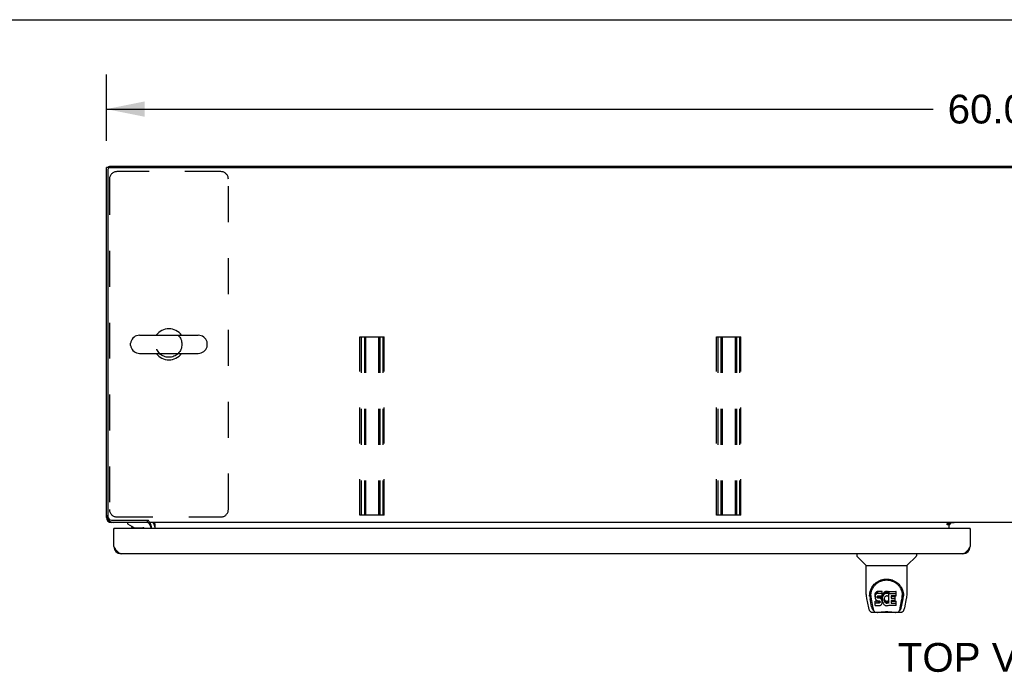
# Model space of a CAD drawing. Header units: inches. Extents: x 0 to 220, y 0 to 142.
# Tile 13 of 21: x 37 to 70, y 120 to 142. Entities that reach past the tile are written whole.
import ezdxf

# ---------------------------------------------------------------- set-up
doc = ezdxf.new("R2010")
doc.units = ezdxf.units.IN
doc.header["$LTSCALE"] = 12.090517
doc.header["$MEASUREMENT"] = 0
doc.linetypes.add('HIDDEN', pattern=[0.2, 0.1, -0.1])
doc.layers.get('0').update_dxf_attribs({"linetype": 'CONTINUOUS'})
for name, color, linetype in [('02___PRT_ALL_AXES', 7, 'CONTINUOUS'), ('DEFAULT_2', 8, 'HIDDEN'), ('DIMENSIONS', 7, 'CONTINUOUS')]:
    doc.layers.add(name, color=color, linetype=linetype)
doc.styles.get("Standard").update_dxf_attribs({"font": 'arial.ttf'})
doc.dimstyles.new('DIMSTYLE_1', dxfattribs={"dimtxt": 0.969828, "dimasz": 1.293103, "dimexe": 0.09, "dimexo": 0.07, "dimgap": 0.0375, "dimtad": 0, "dimtih": 1, "dimtoh": 1, "dimzin": 4, "dimdsep": 46, "dimtxsty": 'Standard', "dimblk": '_FILLED', "dimblk1": '_FILLED', "dimblk2": '_FILLED', "dimcen": 0.09, "dimazin": 1, "dimtfac": 1, "dimtofl": 0, "dimtmove": 0, "dimatfit": 3, "dimldrblk": '_FILLED', "dimfxl": 1, "dimtolj": 1, "dimtzin": 4, "dimarcsym": 0})

# ---------------------------------------------------------------- blocks, each defined once
blk = doc.blocks.new('_FILLED')
at = {"color": 0, "linetype": 'ByBlock'}
blk.add_solid([(0, 0), (-1, 0.2), (-1, -0.2)], dxfattribs=at)
blk = doc.blocks.new('*D14')
at = {"layer": 'DIMENSIONS', "color": 2, "linetype": 'Continuous'}
for p, q in [((40.135, 138.165), (40.135, 140.395)), ((100.135, 138.165), (100.135, 140.395)), ((40.135, 139.231), (67.956, 139.231)), ((100.135, 139.231), (72.315, 139.231))]:
    blk.add_line(p, q, dxfattribs=at)
at = {"layer": 'DIMENSIONS', "color": 2, "linetype": 'Continuous', "xscale": 1.2931034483, "yscale": 1.2931034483, "zscale": 1.2931034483, "rotation": 180}
blk.add_blockref('_FILLED', (40.135, 139.231), dxfattribs=at)
at = {"layer": 'DIMENSIONS', "color": 2, "linetype": 'Continuous', "xscale": 1.2931034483, "yscale": 1.2931034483, "zscale": 1.2931034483}
blk.add_blockref('_FILLED', (100.135, 139.231), dxfattribs=at)
at = {"layer": 'DIMENSIONS', "color": 2, "linetype": 'Continuous', "insert": (70.135, 139.716), "char_height": 0.9698, "width": 3.38899, "attachment_point": 2, "line_spacing_factor": 0.9}
blk.add_mtext('60.00', dxfattribs=at)

msp = doc.modelspace()

# ---------------------------------------------------------------- linework, layer by layer
at = {"color": 7, "linetype": 'Continuous'}
for p, q in [((0, 142.241), (219.828, 142.241)), ((40.239, 137.26), (40.135, 137.26)), ((40.184, 137.264), (40.187, 137.26)), ((40.187, 137.198), (40.187, 125.514)), ((40.239, 137.259), (40.239, 137.312)), ((40.25, 137.26), (100.021, 137.26)), ((41.252, 131.618), (43.227, 131.618)), ((40.952, 131.269), (40.952, 131.356)), ((43.527, 131.269), (43.527, 131.356)), ((41.252, 131.006), (43.227, 131.006)), ((40.135, 125.479), (40.149, 125.479)), ((40.184, 125.361), (40.208, 125.385)), ((40.302, 125.326), (40.302, 125.312)), ((40.312, 125.389), (41.517, 125.389)), ((40.846, 125.312), (40.846, 125.273)), ((40.846, 125.273), (41.085, 125.135)), ((41.51, 125.389), (41.51, 125.312)), ((41.563, 125.363), (41.563, 125.312)), ((98.708, 125.312), (41.563, 125.312)), ((41.76, 125.283), (41.76, 125.113)), ((68.421, 125.283), (68.489, 125.283)), ((68.421, 125.232), (68.421, 125.283)), ((68.489, 125.232), (68.421, 125.232)), ((68.489, 125.312), (68.489, 125.283)), ((68.489, 125.113), (68.489, 125.278)), ((68.497, 125.237), (68.561, 125.301)), ((40.405, 125.113), (40.385, 125.113)), ((40.982, 125.195), (40.982, 125.183)), ((40.982, 125.183), (41.002, 125.183)), ((41.085, 125.135), (41.358, 125.135)), ((41.634, 125.155), (41.634, 125.113)), ((69.178, 125.113), (69.198, 125.113)), ((65.381, 124.259), (65.381, 124.196)), ((67.389, 124.259), (67.389, 124.196)), ((65.69, 123.871), (65.392, 124.169)), ((67.08, 123.871), (67.377, 124.169)), ((65.696, 122.893), (65.696, 123.865)), ((65.696, 123.865), (67.074, 123.865)), ((67.074, 122.894), (67.074, 123.865)), ((65.821, 122.924), (65.82, 122.861)), ((66.006, 122.92), (66.001, 122.897)), ((66.015, 122.943), (66.006, 122.92)), ((66.006, 122.853), (66.006, 122.92)), ((66.029, 122.962), (66.015, 122.943)), ((66.015, 122.876), (66.015, 122.943)), ((66.037, 122.97), (66.029, 122.962)), ((66.029, 122.895), (66.029, 122.962)), ((66.037, 122.903), (66.029, 122.895)), ((66.047, 122.977), (66.037, 122.97)), ((66.037, 122.903), (66.037, 122.97)), ((66.047, 122.91), (66.037, 122.903)), ((66.068, 122.986), (66.047, 122.977)), ((66.047, 122.91), (66.047, 122.977)), ((66.068, 122.92), (66.047, 122.91)), ((66.092, 122.994), (66.068, 122.986)), ((66.068, 122.92), (66.068, 122.986)), ((66.092, 122.927), (66.068, 122.92)), ((66.092, 122.927), (66.092, 122.994)), ((66.231, 122.994), (66.092, 122.994)), ((66.231, 122.927), (66.092, 122.927)), ((66.233, 122.951), (66.231, 122.994)), ((66.231, 122.927), (66.231, 122.994)), ((66.233, 122.884), (66.231, 122.927)), ((66.233, 122.884), (66.233, 122.951)), ((66.265, 122.913), (66.254, 122.894)), ((66.278, 122.931), (66.265, 122.913)), ((66.265, 122.846), (66.265, 122.913)), ((66.293, 122.948), (66.278, 122.931)), ((66.278, 122.865), (66.278, 122.931)), ((66.309, 122.963), (66.293, 122.948)), ((66.293, 122.881), (66.293, 122.948)), ((66.327, 122.976), (66.309, 122.963)), ((66.309, 122.897), (66.309, 122.963)), ((66.327, 122.91), (66.309, 122.897)), ((66.348, 122.985), (66.327, 122.976)), ((66.327, 122.91), (66.327, 122.976)), ((66.348, 122.918), (66.327, 122.91)), ((66.369, 122.99), (66.348, 122.985)), ((66.348, 122.918), (66.348, 122.985)), ((66.369, 122.923), (66.348, 122.918)), ((66.392, 122.992), (66.369, 122.99)), ((66.369, 122.923), (66.369, 122.99)), ((66.392, 122.926), (66.369, 122.923)), ((66.392, 122.992), (66.414, 122.992)), ((66.392, 122.926), (66.392, 122.992)), ((66.414, 122.925), (66.392, 122.926)), ((66.425, 122.99), (66.414, 122.992)), ((66.414, 122.925), (66.414, 122.992)), ((66.425, 122.923), (66.414, 122.925)), ((66.436, 122.987), (66.425, 122.99)), ((66.425, 122.923), (66.425, 122.99)), ((66.436, 122.92), (66.425, 122.923)), ((66.456, 122.903), (66.43, 122.835)), ((66.454, 122.975), (66.436, 122.987)), ((66.436, 122.92), (66.436, 122.987)), ((66.454, 122.908), (66.436, 122.92)), ((66.454, 122.975), (66.454, 122.908)), ((66.456, 122.971), (66.456, 122.908)), ((66.465, 122.992), (66.701, 122.992)), ((66.465, 122.6), (66.465, 122.992)), ((66.465, 122.925), (66.701, 122.925)), ((66.706, 122.846), (66.706, 122.987)), ((66.949, 122.924), (66.95, 122.861)), ((65.711, 122.75), (65.776, 122.445)), ((65.883, 122.473), (65.83, 122.743)), ((65.858, 122.851), (65.858, 122.828)), ((65.867, 122.73), (65.924, 122.437)), ((66.001, 122.897), (65.999, 122.873)), ((65.999, 122.806), (65.999, 122.873)), ((66.001, 122.83), (65.999, 122.806)), ((65.999, 122.806), (66, 122.782)), ((66, 122.782), (66.003, 122.759)), ((66.001, 122.83), (66.001, 122.897)), ((66.006, 122.853), (66.001, 122.83)), ((66.001, 122.52), (66.001, 122.662)), ((66.003, 122.759), (66.012, 122.737)), ((66.015, 122.876), (66.006, 122.853)), ((66.065, 122.667), (66.006, 122.667)), ((66.006, 122.6), (66.006, 122.667)), ((66.065, 122.6), (66.006, 122.6)), ((66.012, 122.737), (66.025, 122.716)), ((66.029, 122.895), (66.015, 122.876)), ((66.025, 122.716), (66.041, 122.699)), ((66.041, 122.699), (66.061, 122.686)), ((66.061, 122.686), (66.072, 122.682)), ((66.126, 122.667), (66.065, 122.667)), ((66.065, 122.6), (66.065, 122.667)), ((66.126, 122.601), (66.065, 122.6)), ((66.07, 122.81), (66.072, 122.825)), ((66.07, 122.787), (66.07, 122.81)), ((66.07, 122.795), (66.07, 122.81)), ((66.07, 122.787), (66.07, 122.795)), ((66.073, 122.78), (66.07, 122.787)), ((66.072, 122.825), (66.076, 122.831)), ((66.072, 122.682), (66.084, 122.68)), ((66.073, 122.78), (66.073, 122.825)), ((66.077, 122.774), (66.073, 122.78)), ((66.076, 122.831), (66.081, 122.836)), ((66.077, 122.774), (66.077, 122.833)), ((66.083, 122.769), (66.077, 122.774)), ((66.081, 122.836), (66.096, 122.841)), ((66.083, 122.836), (66.083, 122.837)), ((66.098, 122.832), (66.083, 122.836)), ((66.083, 122.769), (66.083, 122.836)), ((66.098, 122.765), (66.083, 122.769)), ((66.084, 122.68), (66.131, 122.679)), ((66.096, 122.841), (66.111, 122.842)), ((66.122, 122.833), (66.098, 122.832)), ((66.098, 122.765), (66.098, 122.832)), ((66.122, 122.766), (66.098, 122.765)), ((66.111, 122.842), (66.224, 122.842)), ((66.146, 122.832), (66.122, 122.833)), ((66.122, 122.766), (66.122, 122.833)), ((66.146, 122.765), (66.122, 122.766)), ((66.141, 122.669), (66.126, 122.667)), ((66.126, 122.601), (66.126, 122.667)), ((66.141, 122.602), (66.126, 122.601)), ((66.131, 122.679), (66.139, 122.679)), ((66.139, 122.679), (66.146, 122.676)), ((66.147, 122.672), (66.141, 122.669)), ((66.141, 122.602), (66.141, 122.669)), ((66.147, 122.605), (66.141, 122.602)), ((66.169, 122.827), (66.146, 122.832)), ((66.146, 122.765), (66.146, 122.832)), ((66.169, 122.76), (66.146, 122.765)), ((66.146, 122.676), (66.152, 122.672)), ((66.149, 122.674), (66.147, 122.672)), ((66.147, 122.605), (66.147, 122.672)), ((66.153, 122.61), (66.147, 122.605)), ((66.152, 122.672), (66.157, 122.666)), ((66.153, 122.61), (66.153, 122.67)), ((66.162, 122.622), (66.153, 122.61)), ((66.157, 122.666), (66.163, 122.652)), ((66.162, 122.622), (66.162, 122.654)), ((66.165, 122.629), (66.162, 122.622)), ((66.163, 122.652), (66.166, 122.637)), ((66.165, 122.629), (66.165, 122.642)), ((66.166, 122.637), (66.165, 122.629)), ((66.18, 122.822), (66.169, 122.827)), ((66.169, 122.76), (66.169, 122.827)), ((66.18, 122.755), (66.169, 122.76)), ((66.19, 122.815), (66.18, 122.822)), ((66.18, 122.755), (66.18, 122.822)), ((66.19, 122.748), (66.18, 122.755)), ((66.207, 122.798), (66.19, 122.815)), ((66.19, 122.748), (66.19, 122.815)), ((66.207, 122.731), (66.19, 122.748)), ((66.22, 122.778), (66.207, 122.798)), ((66.207, 122.731), (66.207, 122.798)), ((66.22, 122.711), (66.207, 122.731)), ((66.217, 122.562), (66.222, 122.573)), ((66.23, 122.756), (66.22, 122.778)), ((66.22, 122.711), (66.22, 122.778)), ((66.23, 122.689), (66.22, 122.711)), ((66.222, 122.573), (66.231, 122.595)), ((66.224, 122.842), (66.229, 122.842)), ((66.229, 122.842), (66.231, 122.848)), ((66.23, 122.689), (66.23, 122.756)), ((66.231, 122.752), (66.23, 122.756)), ((66.236, 122.666), (66.23, 122.689)), ((66.231, 122.848), (66.232, 122.86)), ((66.236, 122.83), (66.231, 122.785)), ((66.231, 122.719), (66.231, 122.785)), ((66.236, 122.763), (66.231, 122.719)), ((66.231, 122.719), (66.232, 122.696)), ((66.231, 122.595), (66.237, 122.618)), ((66.232, 122.86), (66.233, 122.884)), ((66.232, 122.696), (66.235, 122.674)), ((66.235, 122.674), (66.24, 122.652)), ((66.24, 122.852), (66.236, 122.83)), ((66.236, 122.763), (66.236, 122.83)), ((66.24, 122.785), (66.236, 122.763)), ((66.239, 122.642), (66.236, 122.666)), ((66.237, 122.618), (66.239, 122.642)), ((66.239, 122.642), (66.239, 122.657)), ((66.246, 122.873), (66.24, 122.852)), ((66.24, 122.785), (66.24, 122.852)), ((66.246, 122.806), (66.24, 122.785)), ((66.24, 122.652), (66.247, 122.631)), ((66.254, 122.894), (66.246, 122.873)), ((66.246, 122.806), (66.246, 122.873)), ((66.254, 122.827), (66.246, 122.806)), ((66.247, 122.631), (66.268, 122.592)), ((66.254, 122.827), (66.254, 122.894)), ((66.265, 122.846), (66.254, 122.827)), ((66.278, 122.865), (66.265, 122.846)), ((66.268, 122.592), (66.28, 122.574)), ((66.293, 122.881), (66.278, 122.865)), ((66.28, 122.574), (66.295, 122.557)), ((66.309, 122.897), (66.293, 122.881)), ((66.301, 122.734), (66.3, 122.707)), ((66.3, 122.707), (66.302, 122.694)), ((66.304, 122.761), (66.301, 122.734)), ((66.302, 122.694), (66.302, 122.734)), ((66.302, 122.694), (66.305, 122.681)), ((66.303, 122.754), (66.305, 122.748)), ((66.308, 122.774), (66.304, 122.761)), ((66.305, 122.748), (66.315, 122.723)), ((66.305, 122.681), (66.305, 122.748)), ((66.305, 122.681), (66.315, 122.657)), ((66.314, 122.786), (66.308, 122.774)), ((66.328, 122.809), (66.314, 122.786)), ((66.315, 122.723), (66.328, 122.7)), ((66.315, 122.657), (66.315, 122.723)), ((66.315, 122.657), (66.328, 122.633)), ((66.336, 122.819), (66.328, 122.809)), ((66.328, 122.7), (66.337, 122.69)), ((66.328, 122.633), (66.328, 122.7)), ((66.328, 122.633), (66.337, 122.623)), ((66.347, 122.827), (66.336, 122.819)), ((66.337, 122.69), (66.347, 122.681)), ((66.337, 122.623), (66.337, 122.69)), ((66.337, 122.623), (66.347, 122.614)), ((66.372, 122.837), (66.347, 122.827)), ((66.347, 122.681), (66.358, 122.674)), ((66.347, 122.614), (66.347, 122.681)), ((66.347, 122.614), (66.358, 122.607)), ((66.358, 122.674), (66.371, 122.669)), ((66.358, 122.607), (66.358, 122.674)), ((66.358, 122.607), (66.371, 122.602)), ((66.371, 122.669), (66.384, 122.667)), ((66.371, 122.602), (66.371, 122.669)), ((66.371, 122.602), (66.384, 122.6)), ((66.385, 122.84), (66.372, 122.837)), ((66.384, 122.667), (66.397, 122.666)), ((66.384, 122.6), (66.384, 122.667)), ((66.384, 122.6), (66.397, 122.599)), ((66.398, 122.84), (66.385, 122.84)), ((66.397, 122.666), (66.41, 122.668)), ((66.397, 122.599), (66.397, 122.666)), ((66.397, 122.599), (66.41, 122.601)), ((66.411, 122.837), (66.398, 122.84)), ((66.41, 122.668), (66.423, 122.672)), ((66.41, 122.601), (66.41, 122.668)), ((66.41, 122.601), (66.423, 122.605)), ((66.424, 122.832), (66.411, 122.837)), ((66.423, 122.672), (66.435, 122.678)), ((66.423, 122.605), (66.423, 122.672)), ((66.423, 122.605), (66.435, 122.611)), ((66.435, 122.678), (66.446, 122.685)), ((66.435, 122.611), (66.435, 122.678)), ((66.435, 122.611), (66.446, 122.618)), ((66.446, 122.685), (66.446, 122.618)), ((66.453, 122.684), (66.465, 122.667)), ((66.453, 122.617), (66.465, 122.6)), ((66.535, 122.837), (66.535, 122.77)), ((66.536, 122.679), (66.536, 122.601)), ((66.701, 122.842), (66.539, 122.842)), ((66.539, 122.832), (66.67, 122.832)), ((66.539, 122.765), (66.67, 122.765)), ((66.67, 122.683), (66.54, 122.683)), ((66.54, 122.663), (66.702, 122.663)), ((66.54, 122.597), (66.702, 122.597)), ((66.675, 122.688), (66.675, 122.828)), ((66.707, 122.52), (66.707, 122.659)), ((66.845, 122.437), (66.902, 122.727)), ((66.887, 122.473), (66.939, 122.743)), ((66.902, 122.727), (66.903, 122.731)), ((66.956, 122.838), (66.956, 122.839)), ((66.994, 122.445), (67.059, 122.75)), ((65.9, 122.29), (66.101, 122.29)), ((65.942, 122.369), (65.935, 122.369)), ((65.941, 122.373), (65.944, 122.363)), ((65.944, 122.363), (65.944, 122.363)), ((65.987, 122.29), (65.985, 122.29)), ((66.006, 122.516), (66.15, 122.516)), ((66.678, 122.278), (66.092, 122.278)), ((66.15, 122.516), (66.162, 122.517)), ((66.162, 122.517), (66.173, 122.521)), ((66.173, 122.521), (66.193, 122.535)), ((66.193, 122.535), (66.21, 122.552)), ((66.21, 122.552), (66.217, 122.562)), ((66.295, 122.557), (66.312, 122.542)), ((66.312, 122.542), (66.329, 122.528)), ((66.329, 122.528), (66.339, 122.523)), ((66.339, 122.523), (66.35, 122.52)), ((66.35, 122.52), (66.371, 122.514)), ((66.371, 122.514), (66.393, 122.511)), ((66.393, 122.511), (66.416, 122.515)), ((66.416, 122.515), (66.437, 122.521)), ((66.437, 122.521), (66.456, 122.533)), ((66.466, 122.533), (66.456, 122.533)), ((66.456, 122.533), (66.456, 122.533)), ((66.466, 122.52), (66.466, 122.533)), ((66.702, 122.516), (66.471, 122.516)), ((66.668, 122.29), (66.87, 122.29)), ((66.784, 122.29), (66.783, 122.29)), ((66.826, 122.363), (66.829, 122.373)), ((66.826, 122.363), (66.826, 122.363)), ((66.835, 122.369), (66.828, 122.369))]:
    msp.add_line(p, q, dxfattribs=at)
at = {"color": 3, "linetype": 'Continuous'}
for p, q in [((40.135, 125.479), (40.135, 137.26)), ((40.239, 137.312), (100.031, 137.312)), ((41.514, 125.312), (40.302, 125.312)), ((68.489, 125.278), (68.421, 125.278)), ((68.661, 125.301), (68.489, 125.301)), ((40.385, 124.505), (40.385, 125.113)), ((69.178, 125.113), (40.405, 125.113)), ((41.656, 125.113), (41.656, 125.17)), ((69.198, 125.113), (69.198, 124.505)), ((68.951, 124.259), (40.632, 124.259))]:
    msp.add_line(p, q, dxfattribs=at)
for points in [[(40.144, 125.494), (40.144, 125.494), (40.137, 125.486), (40.135, 125.479)], [(40.302, 125.312), (40.309, 125.314), (40.317, 125.32), (40.317, 125.321)], [(40.632, 124.259), (40.622, 124.259), (40.611, 124.261), (40.601, 124.264), (40.591, 124.267), (40.581, 124.272), (40.57, 124.278), (40.56, 124.284), (40.55, 124.292), (40.539, 124.3), (40.529, 124.31), (40.519, 124.32), (40.509, 124.331), (40.498, 124.343), (40.488, 124.355), (40.478, 124.368), (40.468, 124.382), (40.457, 124.396), (40.447, 124.411), (40.437, 124.426), (40.426, 124.441), (40.416, 124.457), (40.406, 124.473), (40.396, 124.489), (40.385, 124.505)], [(69.198, 124.505), (69.188, 124.489), (69.177, 124.473), (69.167, 124.457), (69.157, 124.441), (69.147, 124.426), (69.136, 124.411), (69.126, 124.396), (69.116, 124.382), (69.105, 124.368), (69.095, 124.355), (69.085, 124.343), (69.075, 124.331), (69.064, 124.32), (69.054, 124.31), (69.044, 124.3), (69.034, 124.292), (69.023, 124.284), (69.013, 124.278), (69.003, 124.272), (68.992, 124.267), (68.982, 124.264), (68.972, 124.261), (68.962, 124.259), (68.951, 124.259)]]:
    msp.add_lwpolyline(points, dxfattribs=at)
at = {"color": 7, "linetype": 'Continuous'}
for points in [[(41.542, 125.378), (41.541, 125.378), (41.539, 125.379), (41.537, 125.38), (41.536, 125.38), (41.534, 125.381), (41.531, 125.382), (41.529, 125.383), (41.527, 125.384), (41.524, 125.386), (41.522, 125.387), (41.52, 125.388), (41.517, 125.389)], [(41.563, 125.363), (41.562, 125.365), (41.56, 125.366), (41.559, 125.368), (41.557, 125.369), (41.556, 125.371), (41.555, 125.372), (41.554, 125.373), (41.552, 125.374), (41.551, 125.375), (41.55, 125.375), (41.549, 125.376), (41.548, 125.376), (41.546, 125.377), (41.545, 125.377), (41.542, 125.378)], [(41.741, 125.296), (41.738, 125.301), (41.736, 125.303), (41.735, 125.304), (41.734, 125.306), (41.732, 125.308), (41.731, 125.309), (41.729, 125.311), (41.728, 125.311), (41.726, 125.312), (41.725, 125.312), (41.724, 125.312)], [(41.76, 125.283), (41.759, 125.283), (41.757, 125.283), (41.755, 125.283), (41.754, 125.284), (41.752, 125.285), (41.75, 125.286), (41.748, 125.287), (41.747, 125.289), (41.745, 125.29), (41.744, 125.292), (41.742, 125.294), (41.741, 125.296)], [(65.814, 122.851), (65.817, 122.894), (65.824, 122.946), (65.836, 122.995), (65.851, 123.041), (65.87, 123.084), (65.891, 123.125), (65.916, 123.163), (65.943, 123.199), (65.972, 123.233), (66.004, 123.264), (66.039, 123.292), (66.075, 123.318), (66.114, 123.341), (66.155, 123.361), (66.198, 123.378), (66.243, 123.391), (66.289, 123.401), (66.336, 123.407), (66.383, 123.409), (66.43, 123.407), (66.477, 123.401), (66.523, 123.392), (66.568, 123.379), (66.611, 123.362), (66.652, 123.343), (66.691, 123.32), (66.728, 123.294), (66.762, 123.266), (66.795, 123.236), (66.825, 123.202), (66.852, 123.167), (66.876, 123.128), (66.898, 123.088), (66.917, 123.045), (66.933, 122.999), (66.945, 122.951), (66.952, 122.899), (66.956, 122.851)], [(65.858, 122.851), (65.858, 122.871), (65.86, 122.896), (65.862, 122.92), (65.866, 122.944), (65.871, 122.967), (65.877, 122.99), (65.883, 123.013), (65.891, 123.035), (65.9, 123.057), (65.909, 123.078), (65.919, 123.098), (65.93, 123.118), (65.942, 123.136), (65.954, 123.154), (65.967, 123.172), (65.98, 123.188), (65.993, 123.204), (66.007, 123.219), (66.022, 123.233), (66.037, 123.247), (66.052, 123.259), (66.067, 123.271), (66.082, 123.283), (66.098, 123.293), (66.114, 123.303), (66.129, 123.312), (66.145, 123.321), (66.161, 123.328), (66.177, 123.336), (66.193, 123.342), (66.209, 123.348), (66.225, 123.353), (66.241, 123.358), (66.257, 123.362), (66.273, 123.366), (66.289, 123.369), (66.305, 123.372), (66.32, 123.374), (66.336, 123.376), (66.352, 123.377), (66.368, 123.378), (66.384, 123.378), (66.4, 123.378), (66.416, 123.377), (66.432, 123.376), (66.448, 123.374), (66.464, 123.372), (66.48, 123.37), (66.496, 123.366), (66.512, 123.363), (66.528, 123.359), (66.544, 123.354), (66.56, 123.348), (66.576, 123.342), (66.592, 123.336), (66.608, 123.329), (66.624, 123.321), (66.64, 123.313), (66.655, 123.304), (66.671, 123.294), (66.687, 123.283), (66.702, 123.272), (66.717, 123.26), (66.732, 123.247), (66.747, 123.234), (66.762, 123.22), (66.776, 123.205), (66.789, 123.189), (66.803, 123.172), (66.816, 123.155), (66.828, 123.137), (66.839, 123.118), (66.85, 123.098), (66.861, 123.078), (66.87, 123.057), (66.879, 123.035), (66.886, 123.013), (66.893, 122.991), (66.899, 122.967), (66.904, 122.944), (66.907, 122.92), (66.91, 122.896), (66.911, 122.872), (66.912, 122.851)], [(65.696, 122.893), (65.696, 122.866), (65.699, 122.824), (65.705, 122.782), (65.711, 122.75)], [(65.814, 122.838), (65.814, 122.843), (65.814, 122.851)], [(65.858, 122.828), (65.858, 122.812), (65.86, 122.784), (65.863, 122.755), (65.867, 122.73)], [(66.006, 122.667), (66.005, 122.667), (66.005, 122.666), (66.004, 122.666), (66.004, 122.666), (66.004, 122.666), (66.003, 122.666), (66.003, 122.665), (66.002, 122.665), (66.002, 122.665), (66.002, 122.664), (66.002, 122.664), (66.001, 122.663), (66.001, 122.663), (66.001, 122.662)], [(66.006, 122.6), (66.005, 122.6), (66.005, 122.6), (66.004, 122.6), (66.004, 122.599), (66.004, 122.599), (66.003, 122.599), (66.003, 122.599), (66.002, 122.598), (66.002, 122.598), (66.002, 122.597), (66.002, 122.597), (66.001, 122.596), (66.001, 122.596), (66.001, 122.595)], [(66.903, 122.731), (66.903, 122.734), (66.904, 122.737), (66.904, 122.74), (66.905, 122.743), (66.905, 122.746), (66.906, 122.75), (66.906, 122.753), (66.907, 122.757), (66.907, 122.76), (66.908, 122.764), (66.908, 122.768), (66.909, 122.771), (66.909, 122.775), (66.91, 122.779), (66.91, 122.784), (66.91, 122.788), (66.911, 122.792), (66.911, 122.797), (66.911, 122.801), (66.911, 122.806), (66.912, 122.811), (66.912, 122.816), (66.912, 122.821), (66.912, 122.826), (66.912, 122.851)], [(66.956, 122.851), (66.956, 122.844), (66.956, 122.839)], [(67.059, 122.75), (67.065, 122.781), (67.07, 122.824), (67.073, 122.866), (67.074, 122.894)], [(65.776, 122.445), (65.779, 122.43), (65.785, 122.409), (65.791, 122.39), (65.797, 122.374), (65.804, 122.359), (65.811, 122.346), (65.819, 122.334), (65.829, 122.322), (65.84, 122.312), (65.852, 122.304), (65.866, 122.297), (65.881, 122.292), (65.896, 122.29), (65.9, 122.29)], [(65.924, 122.437), (65.927, 122.426), (65.93, 122.412), (65.933, 122.399), (65.937, 122.386), (65.941, 122.373)], [(65.944, 122.363), (65.949, 122.35), (65.956, 122.338), (65.962, 122.327), (65.969, 122.318), (65.976, 122.31), (65.984, 122.303), (65.993, 122.297), (66.003, 122.293), (66.013, 122.291), (66.021, 122.29)], [(66.101, 122.29), (66.122, 122.291), (66.144, 122.292), (66.167, 122.295), (66.192, 122.297), (66.218, 122.3), (66.245, 122.303), (66.272, 122.306), (66.3, 122.308), (66.329, 122.31), (66.358, 122.311), (66.387, 122.311), (66.417, 122.311), (66.446, 122.309), (66.474, 122.308), (66.502, 122.305), (66.529, 122.303), (66.555, 122.3), (66.58, 122.297), (66.604, 122.294), (66.627, 122.292), (66.648, 122.291), (66.668, 122.29)], [(66.101, 122.29), (66.124, 122.291), (66.15, 122.293), (66.178, 122.295), (66.206, 122.298), (66.235, 122.301), (66.264, 122.303), (66.293, 122.306), (66.323, 122.308), (66.354, 122.309), (66.384, 122.309), (66.415, 122.309), (66.445, 122.308), (66.475, 122.306), (66.505, 122.304), (66.535, 122.301), (66.563, 122.298), (66.592, 122.295), (66.619, 122.293), (66.646, 122.291), (66.668, 122.29)], [(66.749, 122.29), (66.757, 122.291), (66.767, 122.293), (66.777, 122.297), (66.786, 122.303), (66.794, 122.31), (66.801, 122.318), (66.808, 122.327), (66.814, 122.338), (66.82, 122.35), (66.826, 122.363)], [(66.829, 122.373), (66.833, 122.386), (66.837, 122.399), (66.84, 122.412), (66.843, 122.426), (66.845, 122.437)], [(66.87, 122.29), (66.884, 122.292), (66.897, 122.295), (66.91, 122.3), (66.922, 122.306), (66.932, 122.314), (66.942, 122.323), (66.95, 122.333), (66.957, 122.344), (66.964, 122.355), (66.97, 122.368), (66.976, 122.382), (66.981, 122.397), (66.986, 122.414), (66.991, 122.433), (66.994, 122.445)]]:
    msp.add_lwpolyline(points, dxfattribs=at)
at = {"color": 3, "linetype": 'Continuous'}
for centre, radius, start, end in [((40.302, 137.146), 0.167, 112.0574, 136.4991), ((40.382, 125.559), 0.246, 180, 270), ((40.302, 125.479), 0.167, 180, 270), ((41.514, 125.17), 0.142, 0, 90), ((68.604, 125.197), 0.115, 115.2502, 167.1429), ((40.405, 125.093), 0.02, 90, 180), ((69.178, 125.093), 0.02, 0, 90), ((40.632, 124.505), 0.246, 180, 270), ((68.951, 124.505), 0.246, 270, 360)]:
    msp.add_arc(centre, radius, start, end, dxfattribs=at)
at = {"color": 7, "linetype": 'Continuous'}
for centre, radius, start, end in [((40.25, 137.198), 0.0625, 90, 180), ((41.252, 131.312), 0.306, 90, 164.3697), ((42.239, 131.312), 0.523, 35.8091, 144.1909), ((43.227, 131.312), 0.306, 15.6303, 90), ((41.096, 131.356), 0.144, 164.3697, 180), ((41.096, 131.269), 0.144, 180, 195.6303), ((41.252, 131.312), 0.306, 195.6303, 270), ((43.227, 131.312), 0.306, 270, 344.3697), ((43.383, 131.356), 0.144, 0, 15.6303), ((43.383, 131.269), 0.144, 344.3697, 360), ((42.239, 131.312), 0.523, 215.8102, 324.1898), ((40.312, 125.514), 0.125, 180, 270), ((41.476, 125.155), 0.157, 0, 90), ((41.514, 125.17), 0.246, 0, 35.3272), ((41.097, 125.198), 0.116, 187.587, 227.2805), ((41.358, 125.037), 0.0984, 50.6351, 90), ((41.304, 125.198), 0.116, 312.7195, 322.4687), ((65.42, 124.196), 0.0394, 180, 225), ((67.349, 124.196), 0.0394, 315, 360), ((65.704, 123.885), 0.0197, 225, 262.5), ((67.066, 123.885), 0.0197, 277.5, 315), ((66.092, 122.298), 0.0197, 203.607, 270), ((66.678, 122.298), 0.0197, 270, 336.393)]:
    msp.add_arc(centre, radius, start, end, dxfattribs=at)
for centre, major_axis, ratio, start_param, end_param in [((66.385, 122.851), (0, 0.565), 0.999848, 1.129542, 1.76365), ((66.452, 122.971), (0.00448, 0), 1, 0.003891, 0.905353), ((66.452, 122.904), (0.00448, 0), 1, 5.916695, 7.188538), ((66.701, 122.987), (0, 0.00448), 1, -1.570796, 0), ((66.701, 122.92), (0, 0.00448), 1, -1.570796, 0), ((66.385, 122.851), (0, 0.565), 0.999848, 4.519536, 5.157611), ((66.425, 122.836), (0, 0.00448), 1, -3.557718, -1.937287), ((66.449, 122.682), (0.00448, 0), 1, 0.594971, 2.222579), ((66.449, 122.615), (0, 0.00448), 1, 0, 0.651783), ((66.449, 122.615), (0.00448, 0), 1, 0.594971, 1.570796), ((66.539, 122.837), (0, 0.00448), 1, 0, 1.570796), ((66.539, 122.837), (0.00448, 0), 1, 3.535633, 4.712389), ((66.539, 122.77), (0, 0.00448), 1, 1.570796, 3.141593), ((66.54, 122.679), (0, 0.00448), 1, 0, 1.570796), ((66.54, 122.668), (0.00448, 0), 1, 3.141593, 4.712389), ((66.54, 122.601), (0.00448, 0), 1, 3.141593, 4.712389), ((66.67, 122.828), (0, 0.00448), 1, -1.570796, 0), ((66.67, 122.761), (0, 0.00448), 1, -1.570796, 0), ((66.67, 122.688), (0.00448, 0), 1, -1.570796, 0), ((66.701, 122.846), (0, 0.00448), 1, -3.141593, -1.570796), ((66.702, 122.659), (0.00448, 0), 1, 0, 1.570796), ((66.702, 122.592), (0, 0.00448), 1, -1.570796, 0), ((65.941, 122.723), (0.007, 0.354), 0.213027, -3.923008, -3.13761), ((66.006, 122.52), (0, 0.00483), 1, 1.570796, 3.141593), ((66.471, 122.52), (0.00448, 0), 1, 3.141593, 4.712389), ((66.702, 122.52), (0.00448, 0), 1, -1.570796, 0), ((66.829, 122.723), (-0.007, 0.354), 0.213027, -3.145575, -2.360177)]:
    msp.add_ellipse(centre, major_axis=major_axis, ratio=ratio, start_param=start_param, end_param=end_param, dxfattribs=at)
at = {"layer": '02___PRT_ALL_AXES', "color": 3, "linetype": 'Continuous'}
msp.add_line((68.661, 125.301), (68.661, 125.312), dxfattribs=at)
at = {"layer": '02___PRT_ALL_AXES', "color": 8, "linetype": 'HIDDEN'}
msp.add_circle((42.239, 131.312), 0.438, dxfattribs=at)
at = {"layer": 'DEFAULT_2', "color": 8, "linetype": 'HIDDEN'}
for p, q in [((40.239, 136.875), (40.239, 125.75)), ((43.989, 137.125), (40.489, 137.125)), ((44.239, 125.75), (44.239, 136.875)), ((48.667, 125.559), (48.667, 131.559)), ((48.667, 131.559), (49.479, 131.559)), ((48.707, 131.559), (48.707, 125.559)), ((48.814, 131.559), (48.814, 125.559)), ((48.854, 131.559), (48.854, 125.559)), ((49.292, 131.559), (49.292, 125.559)), ((49.332, 131.559), (49.332, 125.559)), ((49.439, 131.559), (49.439, 125.559)), ((49.479, 125.559), (49.479, 131.559)), ((60.667, 125.559), (60.667, 131.559)), ((60.667, 131.559), (61.479, 131.559)), ((60.707, 131.559), (60.707, 125.559)), ((60.814, 131.559), (60.814, 125.559)), ((60.854, 131.559), (60.854, 125.559)), ((61.292, 131.559), (61.292, 125.559)), ((61.332, 131.559), (61.332, 125.559)), ((61.439, 131.559), (61.439, 125.559)), ((61.479, 125.559), (61.479, 131.559)), ((49.479, 125.559), (48.667, 125.559)), ((61.479, 125.559), (60.667, 125.559)), ((40.489, 125.5), (43.989, 125.5))]:
    msp.add_line(p, q, dxfattribs=at)
for centre, start, end in [((40.489, 136.875), 90, 180), ((43.989, 136.875), 0, 90), ((40.489, 125.75), 180, 270), ((43.989, 125.75), 270, 360)]:
    msp.add_arc(centre, 0.25, start, end, dxfattribs=at)

# ---------------------------------------------------------------- texts
at = {"layer": 'DIMENSIONS', "color": 2, "linetype": 'Continuous', "insert": (70.074, 121.256), "char_height": 0.9698, "width": 6.60853, "attachment_point": 2, "line_spacing_factor": 0.9}
msp.add_mtext('TOP VIEW', dxfattribs=at)

# ---------------------------------------------------------------- dimensions: what is measured, and where the dimension line sits
at = {"layer": 'DIMENSIONS', "color": 2, "linetype": 'Continuous'}
dim = msp.add_linear_dim(base=(40.135, 139.231), p1=(100.135, 140.465), p2=(40.135, 140.465), angle=180, dimstyle='DIMSTYLE_1', dxfattribs=at)
dim.commit()
dim.dimension.update_dxf_attribs({"geometry": '*D14', "text_midpoint": (70.128, 139.226), "dimtype": 160})

doc.saveas('drawing.dxf')
